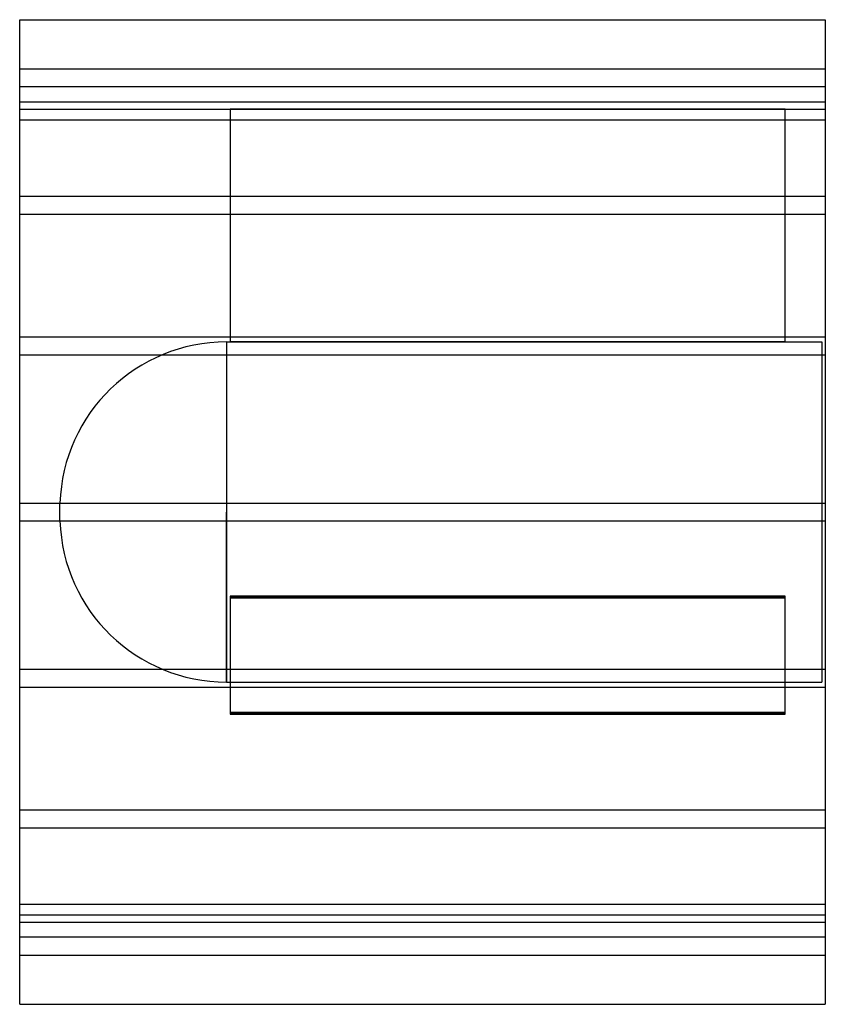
# Model space of a CAD drawing. Header units: millimetres. Extents: x -450 to 450, y -550 to 550.
import ezdxf

# ---------------------------------------------------------------- set-up
doc = ezdxf.new("R2010")
doc.units = ezdxf.units.MM
doc.layers.add('HIDDEN', color=7, linetype='Continuous')
doc.layers.add('THICK', color=7, linetype='Continuous')

msp = doc.modelspace()

# ---------------------------------------------------------------- linework, layer by layer
at = {"layer": 'HIDDEN'}
for p, q in [((-450, 495), (450, 495)), ((450, 475), (-450, 475)), ((-450, 458.1), (450, 458.1)), ((-450, 458.1), (450, 458.1)), ((-450, 450), (-215, 450)), ((405, 450), (-215, 450)), ((-215, 450), (-215, 190)), ((-215, 450), (-215, 450)), ((-215, 450), (405, 450)), ((405, 190), (405, 450)), ((405, 450), (405, 450)), ((405, 450), (450, 450)), ((-450, 438.1), (450, 438.1)), ((-450, 438.1), (450, 438.1)), ((-450, 352.9), (450, 352.9)), ((-450, 352.9), (450, 352.9)), ((-450, 332.9), (450, 332.9)), ((-450, 332.9), (450, 332.9)), ((-450, 195.6), (450, 195.6)), ((-450, 195.6), (450, 195.6)), ((-218.9, 190), (-218.9, 0)), ((-218.9, 190), (-215, 190)), ((-215, 190), (405, 190)), ((405, 190), (-215, 190)), ((405, 190), (446, 190)), ((446, 190), (446, 0)), ((-450, 175.6), (450, 175.6)), ((-450, 175.6), (450, 175.6)), ((-450, 10), (450, 10)), ((-450, 10), (450, 10)), ((-405, 0), (-405, 9.9)), ((-218.9, 0), (-218.9, -190)), ((446, 0), (446, -190)), ((-450, -10), (450, -10)), ((-450, -10), (450, -10)), ((-405, -9.9), (-405, 0)), ((-218.9, -190), (-218.9, 0)), ((405, -94.1), (-215, -94.1)), ((-215, -94.1), (405, -94.1)), ((-215, -94.1), (-215, -224.1)), ((-215, -95.9), (405, -95.9)), ((405, -95.9), (-215, -95.9)), ((405, -224.1), (405, -94.1)), ((-450, -175.6), (450, -175.6)), ((-450, -175.6), (450, -175.6)), ((-450, -195.6), (450, -195.6)), ((-450, -195.6), (450, -195.6)), ((-218.9, -190), (446, -190)), ((-215, -224.1), (405, -224.1)), ((-215, -224.1), (-215, -225.9)), ((405, -224.1), (-215, -224.1)), ((405, -225.9), (-215, -225.9)), ((-215, -225.9), (405, -225.9)), ((405, -225.9), (405, -224.1)), ((-450, -332.9), (450, -332.9)), ((-450, -332.9), (450, -332.9)), ((-450, -352.9), (450, -352.9)), ((-450, -352.9), (450, -352.9)), ((-450, -438.1), (450, -438.1)), ((-450, -438.1), (450, -438.1)), ((-450, -450), (450, -450)), ((-450, -458.1), (450, -458.1)), ((-450, -458.1), (450, -458.1)), ((450, -475), (-450, -475)), ((-450, -495), (450, -495))]:
    msp.add_line(p, q, dxfattribs=at)
for centre, start, end in [((-218.9, 3.8), 90, 178.1222), ((-218.9, -3.8), 181.8778, 270)]:
    msp.add_arc(centre, 186.2, start, end, dxfattribs=at)
at = {"layer": 'THICK'}
for p, q in [((-450, 0), (-450, 550)), ((-450, 550), (450, 550)), ((450, 550), (450, 0)), ((450, 0), (450, -550)), ((-450, -550), (-450, 0)), ((-450, -550), (450, -550))]:
    msp.add_line(p, q, dxfattribs=at)

doc.saveas('drawing.dxf')
